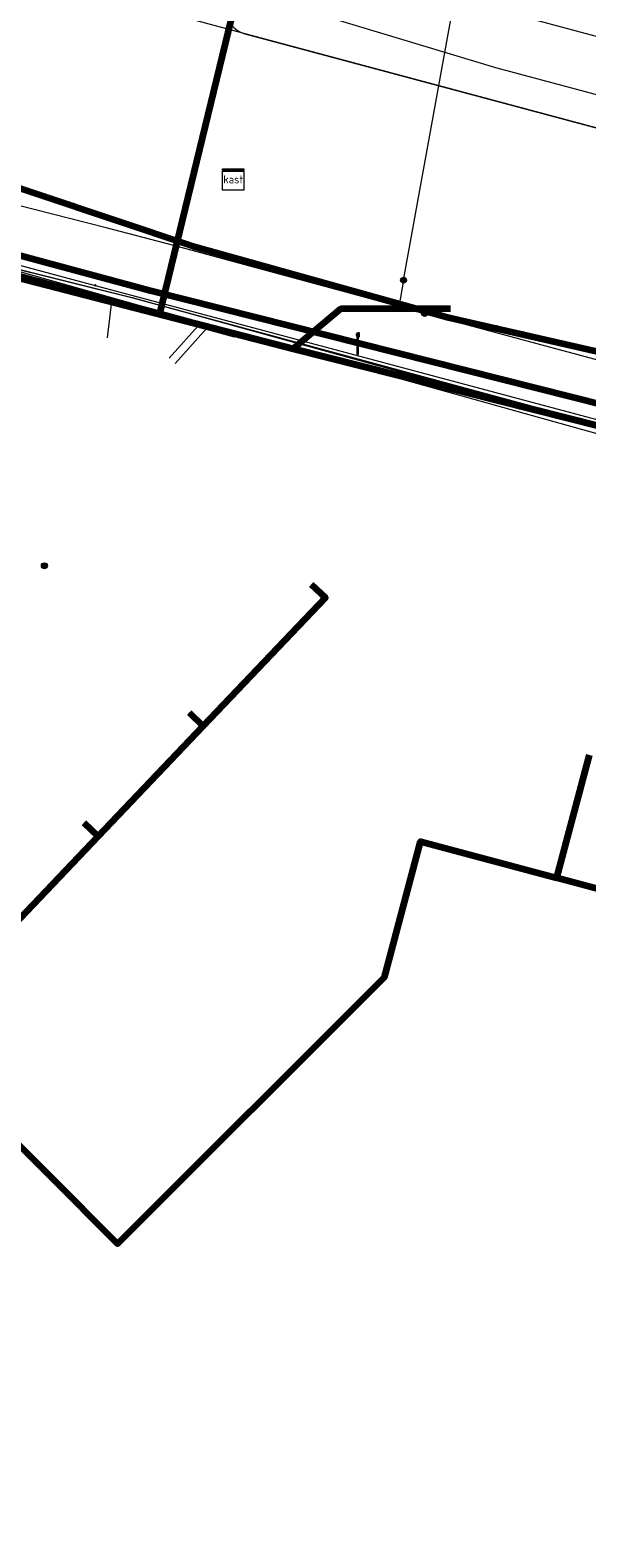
# Model space of a CAD drawing. Extents: x 152558 to 154479, y 462974 to 463683.
# Tile 221 of 256: x 153516 to 153537, y 463475 to 463531. Entities that reach past the tile are written whole.
import ezdxf
from ezdxf.enums import TextEntityAlignment as Align
from ezdxf.lldxf.tags import DXFTag

# ---------------------------------------------------------------- set-up
doc = ezdxf.new("R2010")
doc.units = 0
doc.header["$LTSCALE"] = 0.2
doc.layers.get('0').update_dxf_attribs({"linetype": 'CONTINUOUS'})
for name, color, linetype, lineweight in [('B-RO-KL-DATA_COAXIAAL_7_ZIGGO BV-G', 90, 'KL-DATA-N', 18), ('B-RO-KL-DATA_DUCT_ZIGGO BV-G', 90, 'CONTINUOUS', 100), ('B-RO-KL-DATA_EUROFIBER NEDERLAND BV-G', 90, 'KL-DATA-N', 18), ('B-RO-KL-DATA_HULPSTUK_KPN BV-S', 90, 'CONTINUOUS', 25), ('B-RO-KL-DATA_KABELBED_KPN BV-G', 90, 'CONTINUOUS', 100), ('B-RO-KL-DATA_KABELBED_ZIGGO BV-G', 90, 'CONTINUOUS', 100), ('B-RO-KL-DATA_MANTELBUIS_HDPE_40_GEMEENTE AMERSFOORT-G', 90, 'CONTINUOUS', 100), ('B-RO-KL-DATA_REGGEFIBER OPERATOR BV-G', 90, 'KL-DATA-N', 18), ('B-RO-KL-DATA_STEDIN NETBEHEER BV-G', 90, 'KL-DATA-N', 18), ('B-RO-KL-ET_LS_400 V_STEDIN NETBEHEER BV-G', 190, 'KL-LS-N', 18), ('B-RO-KL-ET_LS_GEMEENTE AMERSFOORT-S', 190, 'CONTINUOUS', 25), ('B-RO-KL-ET_LS_HULPSTUK_GEMEENTE AMERSFOORT-S', 190, 'CONTINUOUS', 25), ('B-RO-KL-ET_LS_HULPSTUK_STEDIN NETBEHEER BV-S', 190, 'CONTINUOUS', 25), ('B-RO-KL-ET_MS_10 KV_STEDIN NETBEHEER BV-G', 130, 'KL-MS-N', 18), ('B-RO-KL-GAS_LD_KOPER_22_0.1 BAR_STEDIN NETBEHEER BV-G', 50, 'KL-GAS-LD-N', 18), ('B-RO-KL-GAS_LD_PVC_160_0.1 BAR_STEDIN NETBEHEER BV-G', 50, 'KL-GAS-LD-N', 18), ('B-RO-KL-WATER_150_VITENS-G', 170, 'KL-WATER-N', 18), ('B-RO-KL-WATER_HULPSTUK_VITENS-S', 170, 'CONTINUOUS', 25), ('V-RO-KL-DATA_KABELBED_GEMEENTE AMERSFOORT-G', 90, 'CONTINUOUS-V', 100)]:
    doc.layers.add(name, color=color, linetype=linetype, lineweight=lineweight)
doc.styles.add('NLCS-ISO', font='NLCS-ISO.ttf')
doc.linetypes.add('CONTINUOUS-V', pattern='A,3.5,[24,NLCS.SHX,S=0.5,R=0,X=0,Y=0],3.5', length=7)
tags = doc.linetypes.add('KL-DATA-N', pattern='A,4,-1,[101,NLCS.SHX,S=0.5,R=0,X=0,Y=0],-1,4,-1,["D",Standard,S=1,R=0,X=-0.25,Y=-0.5],-1.5', length=12.5).pattern_tags.tags
tags[18] = DXFTag(74, 10)
tags = doc.linetypes.add('KL-GAS-LD-N', pattern='A,4,-1,[69,NLCS.SHX,S=0.5,R=0,X=0,Y=0],-1,4,-1,["L",Standard,S=1,R=0,X=0.25,Y=-0.5],-2', length=13).pattern_tags.tags
tags[18] = DXFTag(74, 10)
tags = doc.linetypes.add('KL-LS-N', pattern='A,4,-1,[103,NLCS.SHX,S=0.75,R=0,X=0,Y=0],-1,4,-1,["L",Standard,S=1,R=0,X=0,Y=-0.5],-2', length=13).pattern_tags.tags
tags[18] = DXFTag(74, 10)
tags = doc.linetypes.add('KL-MS-N', pattern='A,4,-1,[103,NLCS.SHX,S=0.75,R=0,X=0,Y=0],-1,4,-1,["M",Standard,S=1,R=0,X=0,Y=-0.5],-2', length=13).pattern_tags.tags
tags[18] = DXFTag(74, 10)
doc.linetypes.add('KL-WATER-N', pattern='A,7,-0.5,[168,NLCS.SHX,S=0.75,R=0,X=0.75,Y=0],-2', length=9.5)

# ---------------------------------------------------------------- blocks, each defined once
blk = doc.blocks.new('SKL-WTB_HULP_MOF-SO')
at = {"linetype": 'ByBlock', "lineweight": 18}
h = blk.add_hatch(color=0, dxfattribs=at)
h.dxf.hatch_style = 1
h.paths.add_polyline_path([(-0.5625, 0, 1), (0.5625, 0, 1)])
at = {"color": 0, "linetype": 'ByBlock', "lineweight": 18}
blk.add_circle((0, 0), 0.5625, dxfattribs=at)
at = {"color": 0, "linetype": 'ByBlock', "lineweight": 18, "style": 'NLCS-ISO', "flags": 1}
for tag, p in [('TYPE', (1.5, 0)), ('OMSCHRIJVING', (1.5, -3)), ('LABEL', (1.5, -1.5))]:
    blk.add_attdef(tag, p, '', height=1, dxfattribs=at)
blk = doc.blocks.new('SKL-WTB_HULP_OVERIG-SO')
at = {"color": 0, "linetype": 'ByBlock', "lineweight": 18}
for points in [[(-0.14, 0.14), (0.14, -0.14)], [(0.14, 0.14), (-0.14, -0.14)]]:
    blk.add_lwpolyline(points, dxfattribs=at)
at = {"color": 0, "linetype": 'ByBlock', "lineweight": 18, "style": 'NLCS-ISO', "flags": 1}
for tag, p in [('TYPE', (1.5, 0)), ('OMSCHRIJVING', (1.5, -3)), ('LABEL', (1.5, -1.5))]:
    blk.add_attdef(tag, p, '', height=1, dxfattribs=at)
blk = doc.blocks.new('SKL-WTB_HULP_KAST-SO')
at = {"color": 0, "linetype": 'ByBlock', "lineweight": 18}
for points in [[(-2, 2), (2, 2), (2, 1.68), (-2, 1.68)], [(-2, 1.52), (2, 1.52), (2, -2), (-2, -2)]]:
    blk.add_lwpolyline(points, close=True, dxfattribs=at)
at = {"color": 0, "linetype": 'ByBlock', "lineweight": 18, "style": 'NLCS-ISO'}
blk.add_text('kast', height=1.5, dxfattribs=at).set_placement((0, 0), align=Align.MIDDLE_CENTER)
at = {"color": 0, "linetype": 'ByBlock', "lineweight": 18, "style": 'NLCS-ISO', "flags": 1}
for tag, p in [('TYPE', (2.5, 0)), ('OMSCHRIJVING', (2.5, -3)), ('LABEL', (2.5, -1.5))]:
    blk.add_attdef(tag, p, '', height=1, dxfattribs=at)
blk = doc.blocks.new('SKL-ET_LS_MAST-SO')
for p, q in [((-0.05, 2.07), (0.05, 2.07)), ((-0.05, -2), (0.05, -2))]:
    blk.add_line(p, q)
for points in [[(-0.18, 1.76), (-0.22, 1.76), (-0.22, 1.84), (-0.18, 1.84), (-0.18, 1.79)], [(-0.18, 1.49), (-0.22, 1.49), (-0.22, 1.57), (-0.18, 1.57), (-0.18, 1.52)], [(-0.18, 1.79), (-0.05, 1.79)], [(-0.18, 1.76), (-0.05, 1.76)], [(-0.18, 1.52), (-0.05, 1.52)], [(-0.18, 1.49), (-0.05, 1.49)], [(-0.05, -2), (-0.05, 2.07)], [(0.05, -2), (0.05, 2.07)], [(0.18, 1.92), (0.05, 1.92)], [(0.18, 1.89), (0.05, 1.89)], [(0.18, 1.66), (0.05, 1.66)], [(0.18, 1.63), (0.05, 1.63)], [(0.18, 1.39), (0.05, 1.39)], [(0.18, 1.36), (0.05, 1.36)], [(0.18, 1.89), (0.22, 1.89), (0.22, 1.97), (0.18, 1.97), (0.18, 1.92)], [(0.18, 1.63), (0.22, 1.63), (0.22, 1.71), (0.18, 1.71), (0.18, 1.66)], [(0.18, 1.36), (0.22, 1.36), (0.22, 1.44), (0.18, 1.44), (0.18, 1.39)]]:
    blk.add_lwpolyline(points)

msp = doc.modelspace()

# ---------------------------------------------------------------- linework, layer by layer
at = {"layer": 'B-RO-KL-DATA_COAXIAAL_7_ZIGGO BV-G', "flags": 128}
for points in [[(153526.878, 463510.305), (153527.409, 463509.798), (153522.84, 463505.012), (153518.909, 463500.894), (153513.94, 463495.689), (153511.846, 463493.496), (153505.359, 463499.416), (153502.531, 463496.375), (153502.102, 463497.544)], [(153502.102, 463497.544), (153502.531, 463496.375), (153505.359, 463499.416), (153511.846, 463493.496), (153513.94, 463495.689), (153518.909, 463500.894), (153522.84, 463505.012), (153522.309, 463505.519)], [(153502.102, 463497.544), (153502.531, 463496.375), (153505.359, 463499.416), (153511.846, 463493.496), (153519.639, 463485.693), (153529.607, 463495.649), (153530.953, 463500.702), (153536.041, 463499.347), (153537.263, 463503.936)], [(153502.102, 463497.544), (153502.531, 463496.375), (153505.359, 463499.416), (153511.846, 463493.496), (153513.94, 463495.689), (153518.909, 463500.894), (153518.378, 463501.401)], [(153502.102, 463497.544), (153502.531, 463496.375), (153505.359, 463499.416), (153511.846, 463493.496), (153519.639, 463485.693), (153529.607, 463495.649), (153530.953, 463500.702), (153536.041, 463499.347), (153542.29, 463497.683), (153548.142, 463496.125), (153554.431, 463494.45), (153559.164, 463493.189), (153560.346, 463497.628)], [(153502.102, 463497.544), (153502.531, 463496.375), (153505.359, 463499.416), (153511.846, 463493.496), (153519.639, 463485.693), (153529.607, 463495.649), (153530.953, 463500.702), (153536.041, 463499.347), (153542.29, 463497.683), (153542.55, 463498.656)], [(153567.623, 463495.699), (153566.439, 463491.252), (153559.164, 463493.189), (153554.431, 463494.45), (153548.142, 463496.125), (153542.29, 463497.683), (153536.041, 463499.347), (153530.953, 463500.702), (153529.607, 463495.649), (153519.639, 463485.693), (153511.846, 463493.496), (153505.359, 463499.416), (153502.531, 463496.375), (153502.102, 463497.544)], [(153548.404, 463497.107), (153548.142, 463496.125), (153542.29, 463497.683), (153536.041, 463499.347), (153530.953, 463500.702), (153529.607, 463495.649), (153519.639, 463485.693), (153511.846, 463493.496), (153505.359, 463499.416), (153502.531, 463496.375), (153502.102, 463497.544)], [(153502.102, 463497.544), (153502.531, 463496.375), (153505.359, 463499.416), (153511.846, 463493.496), (153519.639, 463485.693), (153529.607, 463495.649), (153530.953, 463500.702), (153536.041, 463499.347), (153542.29, 463497.683), (153548.142, 463496.125), (153554.431, 463494.45), (153555.614, 463498.892)]]:
    msp.add_lwpolyline(points, dxfattribs=at)
at = {"layer": 'B-RO-KL-DATA_DUCT_ZIGGO BV-G', "flags": 128}
for points in [[(153537.693, 463516.201), (153526.197, 463519.103), (153505.119, 463524.536), (153494.431, 463527.312), (153476.193, 463532.254)], [(153537.693, 463516.201), (153526.197, 463519.103), (153505.119, 463524.536), (153494.431, 463527.312), (153476.193, 463532.254)], [(153476.193, 463532.254), (153494.431, 463527.312), (153505.119, 463524.536), (153526.197, 463519.103), (153537.693, 463516.201)], [(153476.193, 463532.254), (153494.431, 463527.312), (153505.119, 463524.536), (153526.197, 463519.103), (153537.693, 463516.201)], [(153476.193, 463532.254), (153494.431, 463527.312), (153505.119, 463524.536), (153526.197, 463519.103), (153537.693, 463516.201)], [(153537.693, 463516.201), (153526.197, 463519.103), (153505.119, 463524.536), (153494.431, 463527.312), (153476.193, 463532.254)], [(153476.193, 463532.254), (153494.431, 463527.312), (153505.119, 463524.536), (153526.197, 463519.103), (153537.693, 463516.201)], [(153537.693, 463516.201), (153526.197, 463519.103), (153505.119, 463524.536), (153494.431, 463527.312), (153476.193, 463532.254)], [(153537.693, 463516.201), (153526.197, 463519.103), (153505.119, 463524.536), (153494.431, 463527.312), (153476.193, 463532.254)], [(153537.693, 463516.201), (153526.197, 463519.103), (153505.119, 463524.536), (153494.431, 463527.312), (153476.193, 463532.254)], [(153537.693, 463516.201), (153526.197, 463519.103), (153505.119, 463524.536), (153494.431, 463527.312), (153476.193, 463532.254)]]:
    msp.add_lwpolyline(points, dxfattribs=at)
at = {"layer": 'B-RO-KL-DATA_EUROFIBER NEDERLAND BV-G', "flags": 128}
msp.add_lwpolyline([(153121.5, 463384.9), (153118.7, 463385.3), (153112.3, 463387), (153111.1, 463387.4), (153110.2, 463388.1), (153110.6, 463390.3), (153112.1, 463396.3), (153113.1, 463402.8), (153113.3, 463406.2), (153112.9, 463407.3), (153112.9, 463413.6), (153112, 463421.3), (153109.9, 463428.3), (153107.1, 463435.7), (153103.8, 463442.4), (153099.1, 463449.1), (153096, 463452.3), (153095, 463454.7), (153091.2, 463458.4), (153090.7, 463459.4), (153088.4, 463461), (153067.9, 463474.2), (153053.1, 463483.3), (153038.5, 463492.6), (153043.8, 463501), (153043.8, 463501.4), (153037.9, 463505.5), (153029.7, 463510.5), (153009.1, 463523.3), (153002.1, 463528), (152977.7, 463543.5), (152974.3, 463546.2), (152971.2, 463550.5), (152969, 463555.7), (152968.3, 463559.4), (152966.8, 463570.2), (152964.1, 463591.5), (152962.6, 463604.2), (152960.9, 463617.6), (152960.6, 463619.3), (152959.2, 463630.8), (152957.4, 463644.6), (152957.3, 463646.4), (152961.1, 463649), (152966, 463650.4), (152979, 463654.6), (152994.9, 463659.6), (152998.1, 463658.9), (153005.8, 463659.7), (153008.3, 463661), (153013.2, 463661.1), (153014.8, 463661.3), (153017.6, 463662.4), (153026.3, 463662.8), (153030.7, 463662.6), (153037.6, 463661.8), (153046.8, 463660.4), (153057.3, 463657.7), (153068.9, 463653.5), (153083.7, 463647.9), (153094.5, 463643.5), (153097.3, 463642.9), (153103.9, 463640.4), (153111.5, 463636.9), (153126.6, 463631.2), (153152.7, 463621), (153154.4, 463620.5), (153156.3, 463619.7), (153157.9, 463618.3), (153158.4, 463617.1), (153158, 463614.3), (153158, 463614), (153158.3, 463613.7), (153163.5, 463612.2), (153164.6, 463612.6), (153165.6, 463614.8), (153167, 463615.6), (153168.6, 463615.3), (153187.9, 463610), (153271.4, 463587.6), (153289.4, 463583), (153318.1, 463575.1), (153319.2, 463574.9), (153319.4, 463573.8), (153318.8, 463570), (153319.2, 463569.4), (153320, 463569.1), (153326.4, 463567.3), (153327, 463568.4), (153327.6, 463571.1), (153329, 463572.2), (153329.4, 463572.2), (153356.9, 463564.7), (153365.6, 463562.5), (153366, 463562.5), (153368.7, 463561.9), (153371.2, 463561), (153372.2, 463560.9), (153381.9, 463558.3), (153386.8, 463556.9), (153429.8, 463545.3), (153435.7, 463543.5), (153486.6, 463529.8), (153500.6, 463525.9), (153520.2, 463521), (153578.3, 463505.3), (153611.1, 463496.7), (153617.8, 463494.8), (153679.4, 463478.2), (153685.9, 463476.3), (153687.1, 463475), (153687.5, 463473.8), (153686.8, 463471.6), (153686.4, 463469.8), (153686.8, 463469.3), (153687.4, 463470.1), (153687.5, 463472.1), (153692.084, 463495.773)], dxfattribs=at)
at = {"layer": 'B-RO-KL-DATA_KABELBED_KPN BV-G', "flags": 128}
for points in [[(153685.074, 463477.601), (153682.79, 463478.201), (153673.235, 463480.736), (153629.797, 463492.263), (153620.769, 463494.698), (153615.136, 463496.217), (153601.12, 463500), (153590.076, 463502.98), (153537.903, 463516.973), (153520.871, 463521.268), (153500.281, 463526.798), (153500, 463526.873), (153491.802, 463529.075), (153490.368, 463529.46), (153489.22, 463529.768)], [(153499.998, 463529.05), (153500.091, 463529.026), (153508.556, 463525.468), (153513.696, 463525.856), (153522.452, 463522.938), (153531.955, 463520.28), (153538.395, 463518.808), (153545.123, 463516.999), (153556.152, 463514.12), (153573.673, 463509.251), (153589.386, 463505.238), (153596.692, 463503.373), (153605.758, 463501.058), (153608.654, 463500.27)]]:
    msp.add_lwpolyline(points, dxfattribs=at)
at = {"layer": 'B-RO-KL-DATA_KABELBED_ZIGGO BV-G', "flags": 128}
for points in [[(153505.119, 463524.536), (153526.197, 463519.103)], [(153532.078, 463520.592), (153527.975, 463520.592), (153526.197, 463519.103)], [(153526.197, 463519.103), (153537.693, 463516.201), (153590.04, 463501.828)], [(153526.878, 463510.305), (153527.409, 463509.798), (153522.84, 463505.012)], [(153522.309, 463505.519), (153522.84, 463505.012)], [(153522.84, 463505.012), (153518.909, 463500.894)], [(153537.263, 463503.936), (153536.041, 463499.347)], [(153518.378, 463501.401), (153518.909, 463500.894)], [(153518.909, 463500.894), (153511.846, 463493.496)], [(153511.846, 463493.496), (153519.639, 463485.693), (153529.607, 463495.649), (153530.953, 463500.702), (153536.041, 463499.347)], [(153542.29, 463497.683), (153536.041, 463499.347)]]:
    msp.add_lwpolyline(points, dxfattribs=at)
at = {"layer": 'B-RO-KL-DATA_MANTELBUIS_HDPE_40_GEMEENTE AMERSFOORT-G', "flags": 128}
for points in [[(153521.218, 463520.402), (153525.689, 463538.807)], [(153511.077, 463523.124), (153521.241, 463520.409)], [(153511.077, 463523.124), (153521.241, 463520.409)], [(153521.241, 463520.409), (153524.019, 463519.65)]]:
    msp.add_lwpolyline(points, dxfattribs=at)
at = {"layer": 'B-RO-KL-DATA_REGGEFIBER OPERATOR BV-G', "flags": 128}
for points in [[(153140, 463381), (153138.4, 463380.7), (153121.4, 463384.1), (153118.7, 463385.3), (153117.1, 463385.7), (153112.3, 463387), (153111.1, 463387.4), (153110.2, 463388.1), (153110.6, 463390.3), (153112.1, 463396.3), (153112.9, 463401.5), (153113.1, 463402.8), (153113.3, 463406.2), (153112.9, 463407.3), (153112.9, 463411.3), (153112.9, 463413.6), (153112, 463421.3), (153109.9, 463428.3), (153107.4, 463434.8), (153107.1, 463435.7), (153103.8, 463442.4), (153103.5, 463442.9), (153099.1, 463449.1), (153096.6, 463452.6), (153095, 463454.7), (153092.7, 463456.9), (153091.2, 463458.4), (153090.7, 463459.4), (153088.4, 463461), (153082.5, 463464.8), (153082.1, 463465.1), (153076.7, 463468.6), (153069.4, 463473.2), (153067.6, 463473.8), (153060.6, 463478.7), (153053.1, 463483.3), (153044.5, 463488.8), (153038.5, 463492.6), (153038.9, 463493.3), (153043.2, 463500), (153043.8, 463501), (153043.8, 463501.4), (153040.5, 463503.7), (153037.9, 463505.5), (153029.7, 463510.5), (153009.1, 463523.3), (153002.1, 463528), (152991.4, 463534.8), (152977.7, 463543.5), (152974.3, 463546.2), (152971.2, 463550.5), (152969, 463555.7), (152968.3, 463559.4), (152966.8, 463570.2), (152966.5, 463572.7), (152966, 463577), (152965.4, 463581.3), (152964.9, 463585.6), (152964.4, 463589.9), (152964.1, 463591.5), (152962.6, 463604.2), (152960.7, 463618.5), (152960.6, 463619.3), (152959.1, 463631.7), (152958.8, 463633.6), (152957.4, 463644.6), (152957.4, 463645.5), (152957.3, 463646.4), (152957.8, 463646.6), (152959.3, 463646.9), (152959.9, 463647), (152960.4, 463646.6), (152960.4, 463646.9), (152960.4, 463648.3), (152961.1, 463649), (152966, 463650.4), (152979, 463654.6), (152994.9, 463659.6), (152996, 463659.4), (152998.1, 463658.9), (153003.5, 463659.5), (153005.8, 463659.7), (153008.3, 463661), (153013.2, 463661.1), (153014.8, 463661.3), (153017.6, 463662.4), (153026.3, 463662.8), (153030.8, 463662.5), (153037.6, 463661.8), (153046.8, 463660.4), (153057.3, 463657.7), (153063.3, 463655.5), (153083.7, 463647.9), (153094.5, 463643.5), (153096.2, 463643.1), (153097.3, 463642.9), (153098.1, 463642.6), (153103.9, 463640.4), (153106.4, 463639.2), (153113, 463636.4), (153130.3, 463629.7), (153146.5, 463623.4), (153152.7, 463621), (153154.4, 463620.5), (153156.3, 463619.7), (153156.6, 463619.4), (153157.9, 463618.3), (153158.4, 463617.1), (153158, 463614.3), (153158, 463614), (153158.3, 463613.7), (153163.5, 463612.2), (153164.6, 463612.6), (153165.6, 463614.8), (153167, 463615.6), (153168.6, 463615.3), (153187.9, 463610), (153209.5, 463604.2), (153244.2, 463594.8), (153247.7, 463593.9), (153272.9, 463587.2), (153287.4, 463583.5), (153310.9, 463577.1), (153318.1, 463575.1), (153319.2, 463574.9), (153319.4, 463573.8), (153319, 463571.1), (153318.8, 463570), (153319.2, 463569.4), (153320, 463569.1), (153325.9, 463567.4), (153326.4, 463567.3), (153326.7, 463567.9), (153327, 463568.4), (153327.6, 463571.1), (153329, 463572.2), (153329.4, 463572.2), (153331.9, 463571.6), (153353.8, 463565.6), (153365.6, 463562.5), (153366, 463562.5), (153368.7, 463561.9), (153371.2, 463561), (153372.2, 463560.9), (153381.9, 463558.3), (153386.8, 463556.9), (153387.6, 463556.7), (153411.5, 463550.2), (153432.6, 463544.5), (153435.7, 463543.5), (153444.9, 463541), (153459.6, 463537.1), (153486.6, 463529.8), (153494.7, 463527.5), (153500.6, 463525.9), (153520.2, 463521), (153536.3, 463516.6), (153578.3, 463505.3), (153611.1, 463496.7), (153617.8, 463494.8), (153629.3, 463491.7), (153642.5, 463488.1), (153659.8, 463483.5), (153679.4, 463478.2), (153685.9, 463476.3), (153687.1, 463475), (153687.5, 463473.8), (153686.8, 463471.8), (153686.8, 463471.6), (153686.4, 463469.8), (153686.8, 463469.3), (153687.4, 463470.1), (153687.5, 463472.1), (153692.127, 463495.761)], [(153326.396, 463567.308), (153326.742, 463567.867), (153326.964, 463568.38), (153327.637, 463571.139), (153329.002, 463572.153), (153329.369, 463572.22), (153331.853, 463571.569), (153353.834, 463565.572), (153365.559, 463562.476), (153366.008, 463562.501), (153368.674, 463561.901), (153371.164, 463560.977), (153372.201, 463560.857), (153381.856, 463558.294), (153386.767, 463556.909), (153387.643, 463556.672), (153411.517, 463550.236), (153432.619, 463544.466), (153435.699, 463543.548), (153444.921, 463541.03), (153459.6, 463537.129), (153486.624, 463529.81), (153494.661, 463527.511), (153500.641, 463525.899), (153520.178, 463521.018), (153536.299, 463516.561), (153578.259, 463505.294), (153611.112, 463496.701), (153617.773, 463494.781), (153629.293, 463491.718), (153642.495, 463488.08), (153659.826, 463483.533), (153679.376, 463478.154), (153685.945, 463476.294), (153687.121, 463475.025), (153687.507, 463473.843), (153686.84, 463471.798), (153686.799, 463471.613)], [(153509.89, 463522.693), (153510.118, 463523.463), (153513.537, 463522.554), (153513.611, 463522.534), (153519.439, 463520.983), (153541.542, 463515.113), (153546.086, 463513.938), (153552.385, 463512.259), (153558.576, 463510.517), (153564.39, 463508.947), (153573.243, 463506.759), (153596.636, 463500.387), (153597.771, 463500.169), (153599.926, 463492.747), (153601.481, 463488.126), (153602.97, 463483.112), (153603.855, 463480.574), (153603.783, 463479.678), (153604.552, 463478.973), (153607.619, 463476.334), (153607.892, 463476.125)], [(153513.611, 463522.534), (153519.439, 463520.983)], [(153519.264, 463519.509), (153519.439, 463520.983)], [(153519.439, 463520.983), (153541.542, 463515.113)]]:
    msp.add_lwpolyline(points, dxfattribs=at)
at = {"layer": 'B-RO-KL-DATA_STEDIN NETBEHEER BV-G', "flags": 128}
for points in [[(154241.663, 463272.775), (154240.779, 463273.319), (154238.716, 463275.312), (154219.28, 463297.994), (154209.469, 463309.481), (154205.844, 463312.881), (154202.281, 463315.87), (154197.657, 463319.445), (154195.282, 463321.202), (154168.159, 463335.795), (154154.035, 463339.957), (154153.41, 463340.426), (154153.097, 463341.129), (154153.097, 463341.715), (154155.16, 463351.571), (154153.857, 463351.607), (154153.071, 463351.777), (154152.269, 463351.826), (154143.433, 463353.101), (154139.353, 463354.145), (154133.483, 463355.941), (154111.247, 463365.15), (154102.91, 463369.317), (154098.034, 463371.285), (154083.4, 463376.845), (154070.391, 463380.933), (154042.913, 463389.369), (154000, 463402.641), (153971.113, 463411.354), (153951.788, 463417.517), (153936.83, 463421.583), (153912.116, 463429.29), (153901.725, 463431.913), (153899.74, 463432.245), (153897.717, 463432.796), (153892.884, 463431.796), (153879.879, 463435.343), (153872.535, 463437.292), (153870.878, 463438.371), (153868.804, 463439.134), (153866.524, 463438.937), (153834.598, 463447.402), (153819.304, 463451.731), (153785.875, 463460.819), (153738.066, 463474.273), (153704.153, 463482.996), (153640.722, 463500), (153619.302, 463505.321), (153578.059, 463516.512), (153523.566, 463531.081), (153512.661, 463534.039), (153484.716, 463541.417), (153458.418, 463548.696), (153457.352, 463553.635), (153413.527, 463565.319), (153389.742, 463571.84), (153370.691, 463576.739), (153320.778, 463590.118), (153286.029, 463599.544), (153248.965, 463609.62), (153211.671, 463619.676), (153176.869, 463628.98), (153157.188, 463635.289), (153111.754, 463653.166), (153096.88, 463659.382), (153091.537, 463661.836)], [(153687.018, 463490.494), (153674.123, 463492.986), (153644.433, 463502.021), (153625.012, 463507.084), (153620.275, 463507.958), (153588.811, 463516.308), (153588.029, 463517.247), (153582.29, 463518.911), (153578.916, 463519.699), (153534.32, 463531.621), (153522.275, 463535.046)]]:
    msp.add_lwpolyline(points, dxfattribs=at)
at = {"layer": 'B-RO-KL-ET_LS_400 V_STEDIN NETBEHEER BV-G', "flags": 128}
for points in [[(153530.325, 463521.662), (153533.078, 463536.822), (153533.809, 463539.539)], [(153531.109, 463520.424), (153521.689, 463522.966), (153519.214, 463523.611), (153510.485, 463525.836), (153505.971, 463526.986), (153497.619, 463529.115), (153497.561, 463529.13), (153495.758, 463529.589), (153493.991, 463530.039), (153485.773, 463532.134), (153481.156, 463533.487), (153476.969, 463534.715), (153470.397, 463536.642), (153464.489, 463538.386)], [(153530.325, 463521.662), (153530.156, 463520.733), (153531.063, 463520.489), (153531.096, 463520.464), (153531.109, 463520.424)], [(153623.936, 463495.702), (153596.381, 463502.859), (153593.048, 463503.725), (153590.711, 463504.34), (153571.314, 463509.574), (153570.186, 463509.879), (153569.396, 463510.092), (153566.448, 463510.887), (153565.469, 463511.151), (153559.122, 463512.864), (153556.31, 463513.623), (153554.778, 463514.036), (153553.278, 463514.441), (153547.434, 463516.018), (153542.944, 463517.23), (153541.338, 463517.663), (153531.109, 463520.424)]]:
    msp.add_lwpolyline(points, dxfattribs=at)
at = {"layer": 'B-RO-KL-ET_MS_10 KV_STEDIN NETBEHEER BV-G', "flags": 128}
for points in [[(153525.302, 463538.082), (153523.788, 463532.89), (153523.686, 463532.602), (153523.642, 463532.379), (153523.624, 463532.17), (153523.636, 463531.908), (153523.679, 463531.666), (153523.747, 463531.45), (153523.806, 463531.318), (153523.891, 463531.191), (153523.995, 463531.078), (153524.115, 463530.984), (153524.25, 463530.911), (153524.394, 463530.861), (153578.059, 463516.512), (153619.302, 463505.321), (153640.722, 463500), (153704.153, 463482.996), (153737.938, 463473.79), (153785.875, 463460.819), (153819.304, 463451.731), (153834.598, 463447.402), (153866.524, 463438.937), (153868.804, 463439.134), (153870.878, 463438.371)], [(153888.138, 463422.544), (153888.613, 463422.509), (153889.087, 463422.565), (153889.541, 463422.712), (153889.958, 463422.942), (153890.324, 463423.249), (153890.623, 463423.619), (153893.45, 463434.184), (153860.713, 463442.96), (153859.129, 463445.134), (153854.617, 463446.454), (153852.038, 463445.231), (153786.409, 463462.747), (153704.488, 463484.253), (153645.43, 463500), (153578.365, 463517.672), (153533.774, 463529.593), (153524.143, 463532.499)]]:
    msp.add_lwpolyline(points, dxfattribs=at)
at = {"layer": 'B-RO-KL-GAS_LD_KOPER_22_0.1 BAR_STEDIN NETBEHEER BV-G', "flags": 128}
for points in [[(153521.566, 463518.755), (153522.752, 463520.069)], [(153521.789, 463518.554), (153523.075, 463519.979)]]:
    msp.add_lwpolyline(points, dxfattribs=at)
at = {"layer": 'B-RO-KL-GAS_LD_PVC_160_0.1 BAR_STEDIN NETBEHEER BV-G', "flags": 128}
msp.add_lwpolyline([(153509.735, 463523.741), (153522.675, 463520.09), (153522.752, 463520.069), (153523.075, 463519.979), (153523.847, 463519.764), (153538.09, 463515.794), (153540.578, 463515.142), (153542.258, 463514.702), (153544.967, 463513.993), (153546.786, 463513.517), (153552.868, 463511.925), (153555.819, 463511.152), (153564.625, 463508.839), (153565.956, 463508.489), (153568.084, 463507.93), (153569.714, 463507.502), (153569.923, 463507.447)], dxfattribs=at)
at = {"layer": 'B-RO-KL-WATER_150_VITENS-G', "flags": 128}
msp.add_lwpolyline([(153495.108, 463527.795), (153515.126, 463522.449), (153518.796, 463521.469), (153521.283, 463520.805), (153540.763, 463515.601), (153546.862, 463513.972), (153552.712, 463512.41), (153558.562, 463510.848), (153564.91, 463509.153), (153570.76, 463507.591), (153590.177, 463502.406), (153592.606, 463501.757), (153595.968, 463500.859), (153603.402, 463498.874), (153605.237, 463498.384)], dxfattribs=at)
at = {"layer": 'V-RO-KL-DATA_KABELBED_GEMEENTE AMERSFOORT-G', "flags": 128}
for points in [[(153521.218, 463520.402), (153525.689, 463538.807)], [(153511.077, 463523.124), (153521.241, 463520.409)], [(153521.241, 463520.409), (153524.019, 463519.65)]]:
    msp.add_lwpolyline(points, dxfattribs=at)

# ---------------------------------------------------------------- block references
at = {"layer": 'B-RO-KL-DATA_HULPSTUK_KPN BV-S', "xscale": 0.2, "yscale": 0.2, "zscale": 0.2}
for p in [(153533.808, 463519.856), (153534.784, 463519.633), (153516.9, 463511)]:
    msp.add_blockref('SKL-WTB_HULP_MOF-SO', p, dxfattribs=at)
at = {"layer": 'B-RO-KL-ET_LS_GEMEENTE AMERSFOORT-S', "xscale": 0.2, "yscale": 0.2, "zscale": 0.2}
msp.add_blockref('SKL-ET_LS_MAST-SO', (153528.617, 463519.287), dxfattribs=at)
at = {"layer": 'B-RO-KL-ET_LS_HULPSTUK_GEMEENTE AMERSFOORT-S', "xscale": 0.2, "yscale": 0.2, "zscale": 0.2}
msp.add_blockref('SKL-WTB_HULP_KAST-SO', (153523.959, 463525.424), dxfattribs=at)
at = {"layer": 'B-RO-KL-ET_LS_HULPSTUK_STEDIN NETBEHEER BV-S', "xscale": 0.2, "yscale": 0.2, "zscale": 0.2}
for p in [(153530.325, 463521.662), (153531.109, 463520.424)]:
    msp.add_blockref('SKL-WTB_HULP_MOF-SO', p, dxfattribs=at)
at = {"layer": 'B-RO-KL-WATER_HULPSTUK_VITENS-S', "xscale": 0.2, "yscale": 0.2, "zscale": 0.2}
msp.add_blockref('SKL-WTB_HULP_OVERIG-SO', (153518.796, 463521.469), dxfattribs=at)
msp.add_blockref('SKL-WTB_HULP_OVERIG-SO', (153518.796, 463521.469), dxfattribs=at)

doc.saveas('drawing.dxf')
